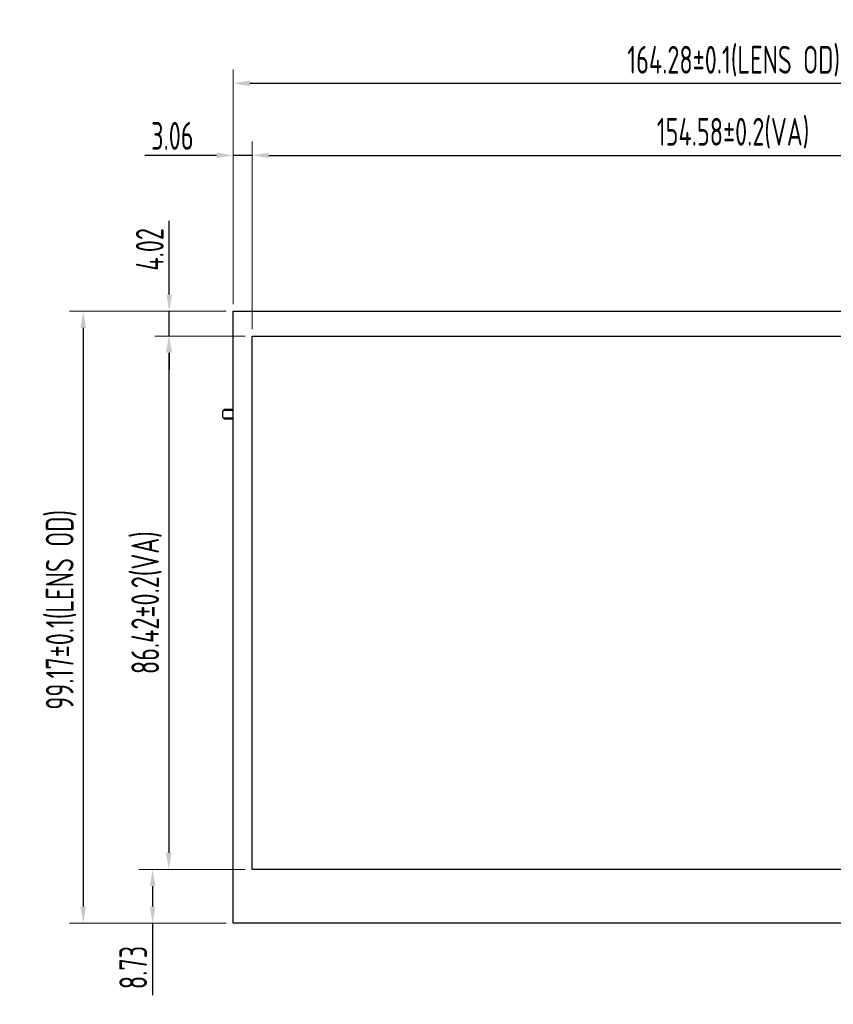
# Model space of a CAD drawing. Header units: millimetres. Extents: x 42 to 554, y 166 to 335.
# Tile 1 of 256: x 42 to 174, y 175 to 335. Entities that reach past the tile are written whole.
import ezdxf

# ---------------------------------------------------------------- set-up
doc = ezdxf.new("R2010")
doc.units = ezdxf.units.MM
doc.header["$LTSCALE"] = 30.734
doc.header["$PDMODE"] = 3
doc.header["$PDSIZE"] = 0.3125
doc.layers.get('0').update_dxf_attribs({"linetype": 'CONTINUOUS'})
doc.layers.get('Defpoints').update_dxf_attribs({"linetype": 'CONTINUOUS'})
doc.layers.add('Dim', color=6, linetype='CONTINUOUS', lineweight=13)
doc.styles.add('PC_TEXTSTYLE', font='ISOCP.SHX', dxfattribs={"width": 0.707, "bigfont": 'GBCBIG.SHX'})
doc.styles.get("Standard").update_dxf_attribs({"font": 'txt', "width": 0.8})
doc.dimstyles.new('ISO-25_WS', dxfattribs={"dimscale": 1.8, "dimtxt": 2.5, "dimasz": 1.5, "dimexe": 1.25, "dimexo": 0.625, "dimtad": 1, "dimdsep": 46, "dimtxsty": 'Standard', "dimcen": 2.5, "dimadec": 0, "dimazin": 0, "dimtfac": 1, "dimtmove": 0, "dimatfit": 3, "dimfxl": 1, "dimtolj": 1, "dimtzin": 0, "dimarcsym": 0})

# ---------------------------------------------------------------- blocks, each defined once
blk = doc.blocks.new('*D12')
at = {"layer": 'Defpoints', "color": 0}
for p in [(234.28, 312.55), (79.7, 283.28), (234.28, 283.28)]:
    blk.add_point(p, dxfattribs=at)
at = {"layer": 'Dim'}
for p, q in [((79.7, 284.4), (79.7, 314.8)), ((234.28, 284.4), (234.28, 314.8))]:
    blk.add_line(p, q, dxfattribs=at)
at = {"layer": 'Dim', "lineweight": -2}
blk.add_line((82.4, 312.55), (231.58, 312.55), dxfattribs=at)
at = {"layer": 'Dim'}
for points in [[(82.4, 313), (82.4, 312.1), (79.7, 312.55)], [(231.58, 312.1), (231.58, 313), (234.28, 312.55)]]:
    blk.add_solid(points, dxfattribs=at)
at = {"layer": 'Dim', "insert": (157.65, 316.15), "char_height": 4.5, "attachment_point": 5, "style": 'PC_TEXTSTYLE'}
blk.add_mtext('\\A1;154.58%%P0.2(VA)', dxfattribs=at)
blk = doc.blocks.new('*D13')
at = {"layer": 'Defpoints', "color": 0}
for p in [(240.92, 324.22), (76.64, 287.3), (240.92, 287.3)]:
    blk.add_point(p, dxfattribs=at)
at = {"layer": 'Dim'}
for p, q in [((76.64, 288.42), (76.64, 326.47)), ((240.92, 288.42), (240.92, 326.47))]:
    blk.add_line(p, q, dxfattribs=at)
at = {"layer": 'Dim', "lineweight": -2}
blk.add_line((79.34, 324.22), (238.22, 324.22), dxfattribs=at)
at = {"layer": 'Dim'}
for points in [[(79.34, 324.67), (79.34, 323.77), (76.64, 324.22)], [(238.22, 323.77), (238.22, 324.67), (240.92, 324.22)]]:
    blk.add_solid(points, dxfattribs=at)
at = {"layer": 'Dim', "insert": (157.75, 327.82), "char_height": 4.5, "attachment_point": 5, "style": 'PC_TEXTSTYLE'}
blk.add_mtext('\\A1;164.28%%P0.1(LENS OD)', dxfattribs=at)
blk = doc.blocks.new('*D14')
at = {"layer": 'Defpoints', "color": 0}
for p in [(76.64, 287.3), (52.33, 188.13), (76.64, 188.13)]:
    blk.add_point(p, dxfattribs=at)
at = {"layer": 'Dim'}
for p, q in [((75.51, 287.3), (50.08, 287.3)), ((75.51, 188.13), (50.08, 188.13))]:
    blk.add_line(p, q, dxfattribs=at)
at = {"layer": 'Dim', "lineweight": -2}
blk.add_line((52.33, 284.6), (52.33, 190.83), dxfattribs=at)
at = {"layer": 'Dim'}
for points in [[(52.78, 284.6), (51.88, 284.6), (52.33, 287.3)], [(51.88, 190.83), (52.78, 190.83), (52.33, 188.13)]]:
    blk.add_solid(points, dxfattribs=at)
at = {"layer": 'Dim', "insert": (48.73, 238.92), "char_height": 4.5, "attachment_point": 5, "rotation": 90, "style": 'PC_TEXTSTYLE'}
blk.add_mtext('\\A1;99.17%%P0.1(LENS OD)', dxfattribs=at)
blk = doc.blocks.new('*D15')
at = {"layer": 'Defpoints', "color": 0}
for p in [(79.7, 283.28), (66.19, 196.86), (79.72, 196.86)]:
    blk.add_point(p, dxfattribs=at)
at = {"layer": 'Dim'}
for p, q in [((78.57, 283.28), (63.94, 283.28)), ((78.59, 196.86), (63.94, 196.86))]:
    blk.add_line(p, q, dxfattribs=at)
at = {"layer": 'Dim', "lineweight": -2}
blk.add_line((66.19, 280.58), (66.19, 199.56), dxfattribs=at)
at = {"layer": 'Dim'}
for points in [[(66.64, 280.58), (65.74, 280.58), (66.19, 283.28)], [(65.74, 199.56), (66.64, 199.56), (66.19, 196.86)]]:
    blk.add_solid(points, dxfattribs=at)
at = {"layer": 'Dim', "insert": (62.59, 240.07), "char_height": 4.5, "attachment_point": 5, "rotation": 90, "style": 'PC_TEXTSTYLE'}
blk.add_mtext('\\A1;86.42%%P0.2(VA)', dxfattribs=at)
blk = doc.blocks.new('*D16')
at = {"layer": 'Defpoints', "color": 0}
for p in [(76.64, 312.55), (76.64, 287.3), (79.7, 283.28)]:
    blk.add_point(p, dxfattribs=at)
at = {"layer": 'Dim'}
for p, q in [((76.64, 288.42), (76.64, 314.8)), ((79.7, 284.4), (79.7, 314.8))]:
    blk.add_line(p, q, dxfattribs=at)
at = {"layer": 'Dim', "lineweight": -2}
for p, q in [((73.94, 312.55), (62.31, 312.55)), ((79.7, 312.55), (76.64, 312.55)), ((82.4, 312.55), (85.1, 312.55))]:
    blk.add_line(p, q, dxfattribs=at)
at = {"layer": 'Dim'}
for points in [[(73.94, 312.1), (73.94, 313), (76.64, 312.55)], [(82.4, 313), (82.4, 312.1), (79.7, 312.55)]]:
    blk.add_solid(points, dxfattribs=at)
at = {"layer": 'Dim', "insert": (66.77, 315.7), "char_height": 4.5, "attachment_point": 5, "style": 'PC_TEXTSTYLE'}
blk.add_mtext('\\A1;3.06', dxfattribs=at)
blk = doc.blocks.new('*D17')
at = {"layer": 'Defpoints', "color": 0}
for p in [(66.26, 287.3), (76.64, 287.3), (79.7, 283.28)]:
    blk.add_point(p, dxfattribs=at)
at = {"layer": 'Dim', "lineweight": -2}
for p, q in [((66.26, 290), (66.26, 301.95)), ((66.26, 283.28), (66.26, 287.3)), ((66.26, 280.58), (66.26, 277.88))]:
    blk.add_line(p, q, dxfattribs=at)
at = {"layer": 'Dim'}
for p, q in [((75.51, 287.3), (64.01, 287.3)), ((78.57, 283.28), (64.01, 283.28))]:
    blk.add_line(p, q, dxfattribs=at)
for points in [[(65.81, 290), (66.71, 290), (66.26, 287.3)], [(66.71, 280.58), (65.81, 280.58), (66.26, 283.28)]]:
    blk.add_solid(points, dxfattribs=at)
at = {"layer": 'Dim', "insert": (63.11, 297.32), "char_height": 4.5, "attachment_point": 5, "rotation": 90, "style": 'PC_TEXTSTYLE'}
blk.add_mtext('\\A1;4.02', dxfattribs=at)
blk = doc.blocks.new('*D18')
at = {"layer": 'Defpoints', "color": 0}
for p in [(79.72, 196.86), (63.57, 188.13), (76.64, 188.13)]:
    blk.add_point(p, dxfattribs=at)
at = {"layer": 'Dim'}
for p, q in [((78.59, 196.86), (61.32, 196.86)), ((75.51, 188.13), (61.32, 188.13))]:
    blk.add_line(p, q, dxfattribs=at)
at = {"layer": 'Dim', "lineweight": -2}
for p, q in [((63.57, 194.16), (63.57, 190.83)), ((63.57, 188.13), (63.57, 176.5))]:
    blk.add_line(p, q, dxfattribs=at)
at = {"layer": 'Dim'}
for points in [[(64.02, 194.16), (63.12, 194.16), (63.57, 196.86)], [(63.12, 190.83), (64.02, 190.83), (63.57, 188.13)]]:
    blk.add_solid(points, dxfattribs=at)
at = {"layer": 'Dim', "insert": (60.42, 180.96), "char_height": 4.5, "attachment_point": 5, "rotation": 90, "style": 'PC_TEXTSTYLE'}
blk.add_mtext('\\A1;8.73', dxfattribs=at)

msp = doc.modelspace()

# ---------------------------------------------------------------- linework, layer by layer
at = {"linetype": 'Continuous'}
for p, q in [((76.639, 188.129), (76.639, 287.299)), ((76.639, 287.299), (240.919, 287.299)), ((75.179, 271.357), (74.879, 271.057)), ((75.079, 271.257), (76.639, 271.257)), ((76.639, 271.357), (75.179, 271.357)), ((74.879, 271.057), (74.879, 270.157)), ((74.879, 270.157), (75.179, 269.857)), ((76.639, 269.957), (75.079, 269.957)), ((75.179, 269.857), (76.639, 269.857)), ((240.919, 188.129), (76.639, 188.129))]:
    msp.add_line(p, q, dxfattribs=at)
at = {"color": 4, "linetype": 'Continuous'}
for p, q in [((79.699, 196.859), (79.699, 283.279)), ((79.699, 283.279), (234.279, 283.279)), ((234.279, 196.859), (79.699, 196.859))]:
    msp.add_line(p, q, dxfattribs=at)

# ---------------------------------------------------------------- dimensions: what is measured, and where the dimension line sits
at = {"layer": 'Dim'}
for base, p1, p2, text, picture, middle in [((240.919, 324.221), (76.639, 287.299), (240.919, 287.299), '<>%%P0.1(LENS OD)', '*D13', (157.752, 324.221)), ((234.279, 312.548), (79.699, 283.279), (234.279, 283.279), '<>%%P0.2(VA)', '*D12', (157.648, 312.548))]:
    dim = msp.add_linear_dim(base=base, p1=p1, p2=p2, text=text, dimstyle='ISO-25_WS', override={"dimtxsty": 'PC_TEXTSTYLE', "dimclrd": 256, "dimclre": 256, "dimclrt": 256, "dimfxl": 0.8, "dimlwe": 65535}, dxfattribs=at)
    dim.commit()
    dim.dimension.update_dxf_attribs({"geometry": picture, "text_midpoint": middle, "dimtype": 160})
dim = msp.add_linear_dim(base=(76.639, 312.548), p1=(79.699, 283.279), p2=(76.639, 287.299), dimstyle='ISO-25_WS', override={"dimtxsty": 'PC_TEXTSTYLE', "dimclrd": 256, "dimclre": 256, "dimclrt": 256, "dimfxl": 0.8, "dimlwe": 65535}, dxfattribs=at)
dim.commit()
dim.dimension.update_dxf_attribs({"geometry": '*D16', "text_midpoint": (66.772, 315.7)})
for base, p1, p2, picture, middle in [((66.261, 287.299), (79.699, 283.279), (76.639, 287.299), '*D17', (63.109, 297.324)), ((63.573, 188.129), (79.718, 196.859), (76.639, 188.129), '*D18', (60.423, 180.964))]:
    dim = msp.add_linear_dim(base=base, p1=p1, p2=p2, angle=90, dimstyle='ISO-25_WS', override={"dimtxsty": 'PC_TEXTSTYLE', "dimclrd": 256, "dimclre": 256, "dimclrt": 256, "dimfxl": 0.8, "dimlwe": 65535}, dxfattribs=at)
    dim.commit()
    dim.dimension.update_dxf_attribs({"geometry": picture, "text_midpoint": middle})
dim = msp.add_linear_dim(base=(52.332, 188.129), p1=(76.639, 287.299), p2=(76.639, 188.129), angle=90, text='<>%%P0.1(LENS OD)', dimstyle='ISO-25_WS', override={"dimtxsty": 'PC_TEXTSTYLE', "dimclrd": 256, "dimclre": 256, "dimclrt": 256, "dimfxl": 0.8, "dimlwe": 65535}, dxfattribs=at)
dim.commit()
dim.dimension.update_dxf_attribs({"geometry": '*D14', "text_midpoint": (52.332, 238.917), "dimtype": 160})
dim = msp.add_linear_dim(base=(66.188, 196.859), p1=(79.699, 283.279), p2=(79.718, 196.859), angle=90, text='<>%%P0.2(VA)', dimstyle='ISO-25_WS', override={"dimtxsty": 'PC_TEXTSTYLE', "dimclrd": 256, "dimclre": 256, "dimclrt": 256, "dimfxl": 0.8, "dimlwe": 65535}, dxfattribs=at)
dim.commit()
dim.dimension.update_dxf_attribs({"geometry": '*D15', "text_midpoint": (62.588, 240.069)})

doc.saveas('drawing.dxf')
